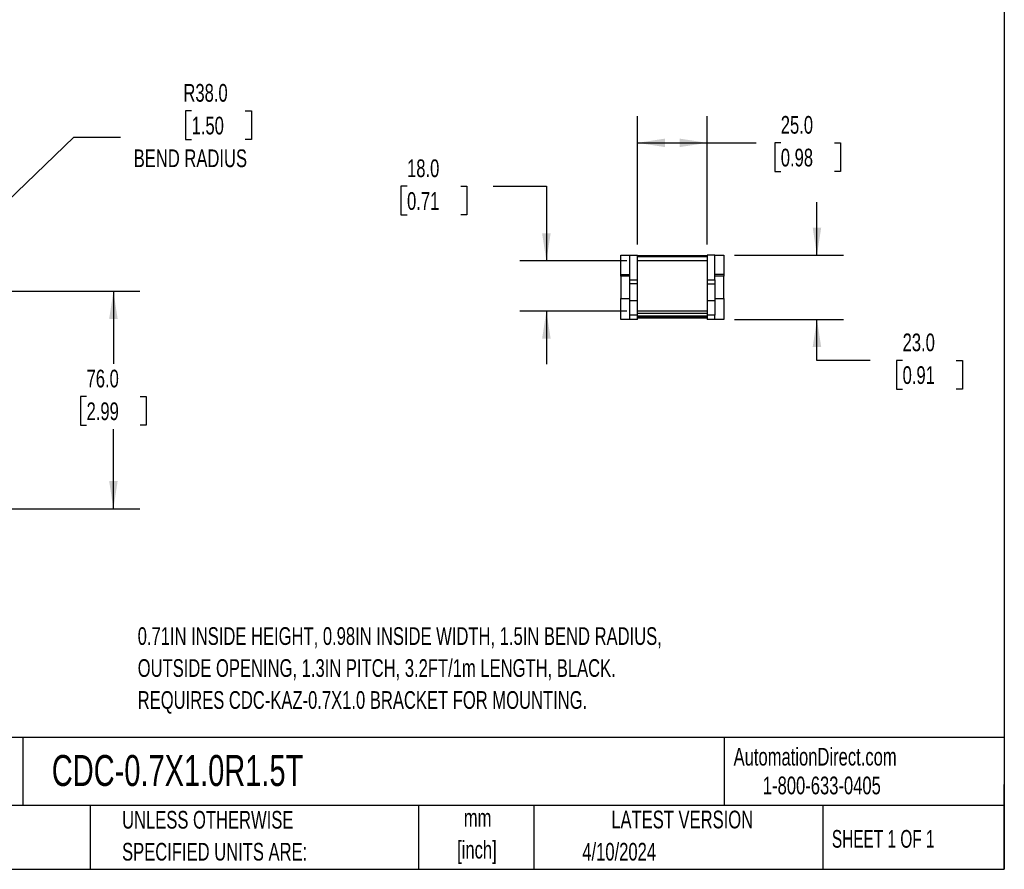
# Model space of a CAD drawing. Header units: millimetres. Extents: x 19 to 819, y 19 to 629.
# Tile 3 of 9: x 466 to 819, y 19 to 324. Entities that reach past the tile are written whole.
import ezdxf

# ---------------------------------------------------------------- set-up
doc = ezdxf.new("R2010")
doc.units = ezdxf.units.MM
doc.header["$LTSCALE"] = 3
doc.layers.add('DIMENSIONS', color=140, linetype='Continuous', lineweight=25)
doc.layers.add('TEXT', color=140, linetype='Continuous', lineweight=25)
doc.styles.add('SLDTEXTSTYLE0', font='TXT', dxfattribs={"width": 0.7})
doc.styles.add('SLDTEXTSTYLE1', font='TXT', dxfattribs={"width": 0.65})
doc.dimstyles.new('SLDDIMSTYLE0', dxfattribs={"dimtxt": 6.474023, "dimasz": 9.906, "dimexe": 0, "dimexo": 0.0625, "dimgap": 1.618506, "dimtad": 0, "dimtih": 1, "dimtoh": 1, "dimrnd": 1e-09, "dimzin": 4, "dimdsep": 46, "dimtxsty": 'SLDTEXTSTYLE0', "dimsah": 1, "dimcen": 0, "dimadec": 0, "dimazin": 1, "dimtfac": 1, "dimtofl": 0, "dimtmove": 0, "dimatfit": 3, "dimfxl": 0, "dimfrac": 2, "dimtolj": 1, "dimtzin": 12, "dimarcsym": 0})
doc.dimstyles.new('SLDDIMSTYLE1', dxfattribs={"dimtxt": 6.474023, "dimasz": 9.906, "dimexe": 0, "dimexo": 0.0625, "dimgap": 1.618506, "dimtad": 0, "dimtih": 1, "dimtoh": 1, "dimrnd": 1e-09, "dimzin": 4, "dimdsep": 46, "dimtxsty": 'SLDTEXTSTYLE0', "dimsah": 1, "dimcen": 0.09, "dimadec": 0, "dimazin": 1, "dimtfac": 1, "dimtofl": 0, "dimtmove": 0, "dimatfit": 3, "dimfxl": 0, "dimfrac": 2, "dimtolj": 1, "dimtzin": 12, "dimarcsym": 0})
doc.dimstyles.new('SLDDIMSTYLE4', dxfattribs={"dimtxt": 6.474023, "dimasz": 9.906, "dimexe": 0, "dimexo": 0.0625, "dimgap": 1.618506, "dimtad": 0, "dimtih": 1, "dimtoh": 1, "dimrnd": 1e-09, "dimzin": 4, "dimdsep": 46, "dimtxsty": 'SLDTEXTSTYLE0', "dimsah": 1, "dimcen": 0.09, "dimadec": 0, "dimazin": 1, "dimtfac": 1, "dimtmove": 0, "dimatfit": 0, "dimfxl": 0, "dimfrac": 2, "dimtolj": 1, "dimtzin": 12, "dimarcsym": 0})

# ---------------------------------------------------------------- blocks, each defined once
blk = doc.blocks.new('_D')
at = {"layer": 'DIMENSIONS'}
for p, q in [((527.76, 291.14), (525.59, 291.14)), ((525.59, 291.14), (525.59, 280.86)), ((547, 291.14), (549.17, 291.14)), ((549.17, 291.14), (549.17, 280.86)), ((428.89, 227.24), (485.57, 281.74)), ((485.57, 281.74), (502.24, 281.74)), ((525.59, 280.86), (527.76, 280.86)), ((549.17, 280.86), (547, 280.86))]:
    blk.add_line(p, q, dxfattribs=at)
blk.add_solid([(428.89, 227.24), (437.08, 233.01), (434.97, 235.2)], dxfattribs=at)
at = {"layer": 'DIMENSIONS', "char_height": 6.35, "attachment_point": 1, "style": 'SLDTEXTSTYLE0'}
for s, insert in [('R38.0', (524.82, 300.78)), ('1.50', (527.76, 289.04)), ('BEND RADIUS', (507, 277.3))]:
    blk.add_mtext(s, dxfattribs=dict(at, insert=insert))
blk = doc.blocks.new('_D_2')
at = {"layer": 'DIMENSIONS'}
for p, q in [((390.3, 226.4), (509.24, 226.4)), ((499.71, 226.4), (499.71, 200.39)), ((490.09, 188.65), (487.92, 188.65)), ((487.92, 188.65), (487.92, 178.36)), ((509.33, 188.65), (511.51, 188.65)), ((511.51, 188.65), (511.51, 178.36)), ((487.92, 178.36), (490.09, 178.36)), ((499.71, 148.42), (499.71, 176.91)), ((511.51, 178.36), (509.33, 178.36)), ((87.44, 148.42), (509.24, 148.42))]:
    blk.add_line(p, q, dxfattribs=at)
for points in [[(499.71, 226.4), (498.19, 216.5), (501.24, 216.5)], [(499.71, 148.42), (501.24, 158.33), (498.19, 158.33)]]:
    blk.add_solid(points, dxfattribs=at)
at = {"layer": 'DIMENSIONS', "char_height": 6.35, "attachment_point": 1, "style": 'SLDTEXTSTYLE0'}
for s, insert in [('76.0', (490.09, 198.28)), ('2.99', (490.09, 186.55))]:
    blk.add_mtext(s, dxfattribs=dict(at, insert=insert))
blk = doc.blocks.new('_D_3')
at = {"layer": 'DIMENSIONS'}
for p, q in [((605, 264.08), (602.82, 264.08)), ((602.82, 264.08), (602.82, 253.79)), ((624.24, 264.08), (626.41, 264.08)), ((626.41, 264.08), (626.41, 253.79)), ((635.91, 264.08), (654.96, 264.08)), ((654.96, 264.08), (654.96, 237.28)), ((602.82, 253.79), (605, 253.79)), ((626.41, 253.79), (624.24, 253.79)), ((683.81, 237.28), (645.43, 237.28)), ((683.81, 219.33), (645.43, 219.33)), ((654.96, 219.33), (654.96, 200.28))]:
    blk.add_line(p, q, dxfattribs=at)
for points in [[(654.96, 237.28), (656.48, 247.19), (653.43, 247.19)], [(654.96, 219.33), (653.43, 209.43), (656.48, 209.43)]]:
    blk.add_solid(points, dxfattribs=at)
at = {"layer": 'DIMENSIONS', "char_height": 6.35, "attachment_point": 1, "style": 'SLDTEXTSTYLE0'}
for s, insert in [('18.0', (605, 273.72)), ('0.71', (605, 261.98))]:
    blk.add_mtext(s, dxfattribs=dict(at, insert=insert))
blk = doc.blocks.new('_D_4')
at = {"layer": 'DIMENSIONS'}
for p, q in [((687.62, 243.14), (687.62, 289.19)), ((712.62, 243.14), (712.62, 289.19)), ((687.62, 279.66), (712.62, 279.66)), ((712.62, 279.66), (730.23, 279.66)), ((739, 279.66), (736.83, 279.66)), ((736.83, 279.66), (736.83, 269.37)), ((758.24, 279.66), (760.42, 279.66)), ((760.42, 279.66), (760.42, 269.37)), ((736.83, 269.37), (739, 269.37)), ((760.42, 269.37), (758.24, 269.37))]:
    blk.add_line(p, q, dxfattribs=at)
for points in [[(687.62, 279.66), (697.53, 278.14), (697.53, 281.19)], [(712.62, 279.66), (702.72, 281.19), (702.72, 278.14)]]:
    blk.add_solid(points, dxfattribs=at)
at = {"layer": 'DIMENSIONS', "char_height": 6.35, "attachment_point": 1, "style": 'SLDTEXTSTYLE0'}
for s, insert in [('25.0', (739, 289.3)), ('0.98', (739, 277.56))]:
    blk.add_mtext(s, dxfattribs=dict(at, insert=insert))
blk = doc.blocks.new('_D_5')
at = {"layer": 'DIMENSIONS'}
for p, q in [((751.97, 239.33), (751.97, 258.38)), ((722.43, 239.33), (761.5, 239.33)), ((722.43, 216.33), (761.5, 216.33)), ((751.97, 201.62), (751.97, 216.33)), ((771.02, 201.62), (751.97, 201.62)), ((782.69, 201.62), (780.52, 201.62)), ((780.52, 201.62), (780.52, 191.33)), ((801.93, 201.62), (804.1, 201.62)), ((804.1, 201.62), (804.1, 191.33)), ((780.52, 191.33), (782.69, 191.33)), ((804.1, 191.33), (801.93, 191.33))]:
    blk.add_line(p, q, dxfattribs=at)
for points in [[(751.97, 239.33), (753.5, 249.24), (750.45, 249.24)], [(751.97, 216.33), (750.45, 206.43), (753.5, 206.43)]]:
    blk.add_solid(points, dxfattribs=at)
at = {"layer": 'DIMENSIONS', "char_height": 6.35, "attachment_point": 1, "style": 'SLDTEXTSTYLE0'}
for s, insert in [('23.0', (782.69, 211.26)), ('0.91', (782.69, 199.52))]:
    blk.add_mtext(s, dxfattribs=dict(at, insert=insert))

msp = doc.modelspace()

# ---------------------------------------------------------------- linework, layer by layer
for p, q in [((681.623, 232.405), (681.623, 239.332)), ((681.623, 239.332), (684.923, 239.332)), ((684.923, 230.548), (684.923, 239.332)), ((684.923, 239.332), (687.623, 239.332)), ((687.623, 230.548), (687.623, 239.332)), ((687.623, 239.282), (712.623, 239.282)), ((712.623, 238.782), (687.623, 238.782)), ((712.623, 237.282), (687.623, 237.282)), ((712.623, 239.332), (712.623, 230.548)), ((715.323, 239.332), (712.623, 239.332)), ((715.323, 230.548), (715.323, 239.332)), ((715.323, 239.332), (718.623, 239.332)), ((718.623, 239.332), (718.623, 232.405)), ((681.623, 232.405), (684.923, 232.405)), ((681.623, 231.832), (681.623, 232.405)), ((684.923, 231.832), (681.623, 231.832)), ((681.623, 231.832), (681.623, 223.832)), ((684.923, 229.084), (684.923, 230.548)), ((684.923, 230.548), (687.623, 230.548)), ((687.623, 229.084), (687.623, 230.548)), ((712.623, 230.548), (715.323, 230.548)), ((712.623, 230.548), (712.623, 229.084)), ((718.623, 232.405), (715.323, 232.405)), ((718.623, 231.832), (715.323, 231.832)), ((715.323, 230.548), (715.323, 229.084)), ((718.623, 232.405), (718.623, 231.832)), ((718.623, 227.832), (718.623, 231.832)), ((687.623, 229.084), (684.923, 229.084)), ((684.923, 223.073), (684.923, 229.084)), ((687.623, 223.073), (687.623, 229.084)), ((712.623, 229.084), (715.323, 229.084)), ((712.623, 229.084), (712.623, 223.073)), ((715.323, 229.084), (715.323, 223.073)), ((718.623, 223.832), (718.623, 227.832)), ((681.623, 223.832), (684.923, 223.832)), ((681.623, 216.332), (681.623, 223.832)), ((684.923, 223.073), (687.623, 223.073)), ((684.923, 217.79), (684.923, 223.073)), ((687.623, 217.79), (687.623, 223.073)), ((712.623, 223.073), (715.323, 223.073)), ((712.623, 223.073), (712.623, 217.79)), ((715.323, 223.832), (718.623, 223.832)), ((715.323, 223.073), (715.323, 217.79)), ((718.623, 223.832), (718.623, 216.332)), ((712.623, 219.332), (687.623, 219.332)), ((684.923, 216.332), (681.623, 216.332)), ((687.623, 217.79), (684.923, 217.79)), ((684.923, 216.332), (684.923, 217.79)), ((687.623, 216.332), (684.923, 216.332)), ((687.623, 218.531), (712.623, 218.531)), ((687.623, 216.332), (687.623, 217.79)), ((687.623, 217.639), (712.623, 217.639)), ((687.623, 217.232), (712.623, 217.232)), ((712.623, 217.089), (687.623, 217.089)), ((712.623, 216.732), (687.623, 216.732)), ((715.323, 217.79), (712.623, 217.79)), ((712.623, 217.79), (712.623, 216.332)), ((715.323, 216.332), (712.623, 216.332)), ((715.323, 216.332), (715.323, 217.79)), ((718.623, 216.332), (715.323, 216.332))]:
    msp.add_line(p, q)
at = {"layer": 'TEXT'}
for p, q in [((819.15, 628.65), (819.15, 19.05)), ((819.15, 66.378), (19.05, 66.378)), ((467.277, 66.378), (467.277, 41.91)), ((718.726, 66.378), (718.726, 41.91)), ((819.15, 19.05), (819.15, 49.53)), ((819.15, 41.91), (19.05, 41.91)), ((491.341, 41.91), (491.341, 19.05)), ((609.073, 41.91), (609.073, 19.05)), ((650.436, 41.91), (650.436, 19.05)), ((754.046, 41.91), (754.046, 19.05)), ((19.05, 19.05), (819.15, 19.05))]:
    msp.add_line(p, q, dxfattribs=at)

# ---------------------------------------------------------------- texts
for s, insert, char_height, attachment_point, style in [('0.71IN INSIDE HEIGHT, 0.98IN INSIDE WIDTH, 1.5IN BEND RADIUS,', (508.421, 105.899), 6.35, 1, 'SLDTEXTSTYLE0'), ('OUTSIDE OPENING, 1.3IN PITCH, 3.2FT/1m LENGTH, BLACK.', (508.421, 94.432), 6.35, 1, 'SLDTEXTSTYLE0'), ('REQUIRES CDC-KAZ-0.7X1.0 BRACKET FOR MOUNTING.', (508.421, 82.966), 6.35, 1, 'SLDTEXTSTYLE0'), ('CDC-0.7X1.0R1.5T', (477.623, 60.056), 11.1125, 1, 'SLDTEXTSTYLE0'), ('AutomationDirect.com', (722.085, 62.63), 6.35, 1, 'SLDTEXTSTYLE0'), ('1-800-633-0405', (732.575, 52.311), 6.35, 1, 'SLDTEXTSTYLE0'), ('UNLESS OTHERWISE', (502.824, 40.002), 6.35, 1, 'SLDTEXTSTYLE0'), ('mm', (630.297, 40.723), 6.35, 2, 'SLDTEXTSTYLE0'), ('LATEST VERSION', (703.656, 40.092), 6.35, 2, 'SLDTEXTSTYLE0'), ('SHEET 1 OF 1', (757.324, 33.154), 6.35, 1, 'SLDTEXTSTYLE1'), ('SPECIFIED UNITS ARE:', (502.824, 28.535), 6.35, 1, 'SLDTEXTSTYLE0'), ('[inch]', (630.045, 29.257), 6.35, 2, 'SLDTEXTSTYLE0'), ('4/10/2024', (667.838, 28.54), 6.35, 1, 'SLDTEXTSTYLE0')]:
    msp.add_mtext(s, dxfattribs=dict(at, insert=insert, char_height=char_height, attachment_point=attachment_point, style=style))

# ---------------------------------------------------------------- dimensions: what is measured, and where the dimension line sits
at = {"layer": 'DIMENSIONS'}
dim = msp.add_radius_dim(center=(401.493, 200.902), mpoint=(428.885, 227.24), text='<>\\PBEND RADIUS', dimstyle='SLDDIMSTYLE0', dxfattribs=at)
dim.commit()
dim.dimension.update_dxf_attribs({"geometry": '_D', "text_midpoint": (537.38, 285.089), "dimtype": 164})
dim = msp.add_linear_dim(base=(712.623, 279.662), p1=(687.623, 239.332), p2=(712.623, 239.332), dimstyle='SLDDIMSTYLE1', dxfattribs=at)
dim.commit()
dim.dimension.update_dxf_attribs({"geometry": '_D_4', "text_midpoint": (748.623, 279.662), "dimtype": 160})
for base, p1, p2, dimstyle, picture, middle in [((654.955, 219.332), (687.623, 237.282), (687.623, 219.332), 'SLDDIMSTYLE4', '_D_3', (654.955, 264.082)), ((751.972, 216.332), (718.623, 239.332), (718.623, 216.332), 'SLDDIMSTYLE4', '_D_5', (751.972, 201.623)), ((499.713, 148.421), (386.493, 226.402), (83.628, 148.421), 'SLDDIMSTYLE1', '_D_2', (499.713, 188.65))]:
    dim = msp.add_linear_dim(base=base, p1=p1, p2=p2, angle=90, dimstyle=dimstyle, dxfattribs=at)
    dim.commit()
    dim.dimension.update_dxf_attribs({"geometry": picture, "text_midpoint": middle, "dimtype": 160})

doc.saveas('drawing.dxf')
